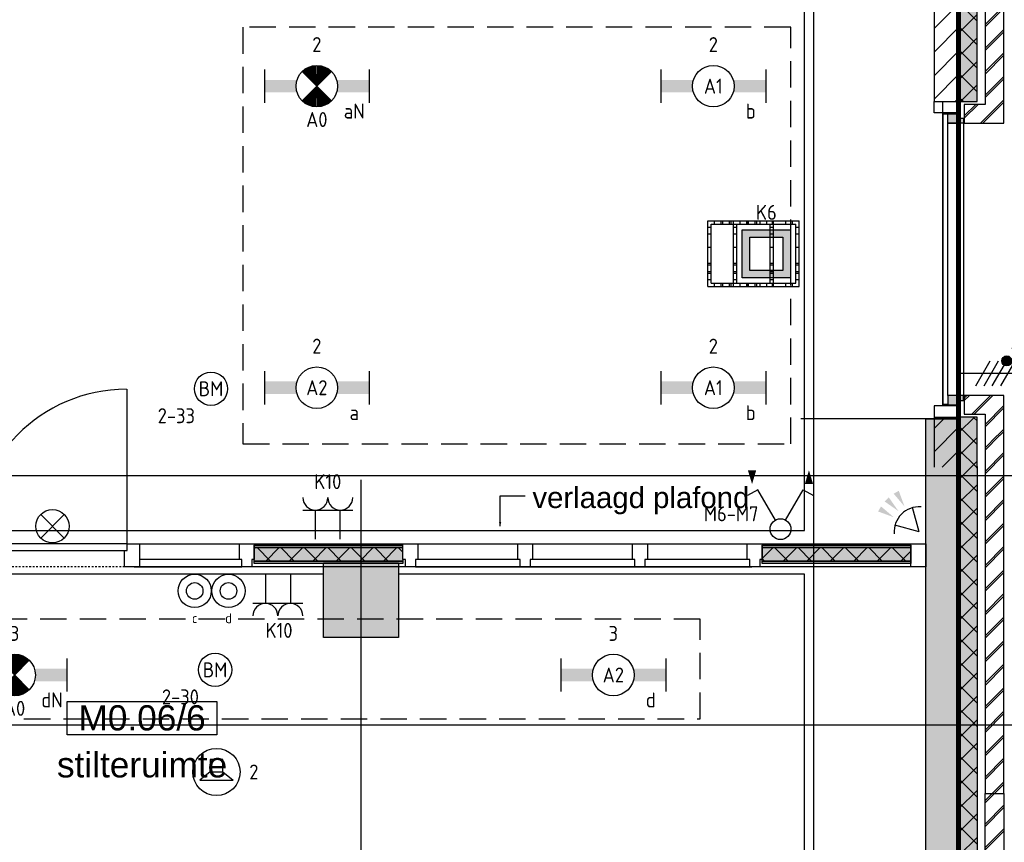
# Model space of a CAD drawing. Header units: millimetres. Extents: x -38031 to 110605, y -22066 to 88711.
# Tile 123 of 150: x 93558 to 99478, y 12844 to 17792. Entities that reach past the tile are written whole.
import ezdxf
from ezdxf.enums import TextEntityAlignment as Align

# ---------------------------------------------------------------- set-up
doc = ezdxf.new("R2010")
doc.units = ezdxf.units.MM
doc.header["$LTSCALE"] = 50
doc.set_wipeout_variables(frame=1)
for name, pattern in [('HIDDEN', [9.525, 6.35, -3.175]), ('HIDDEN2', [4.7625, 3.175, -1.5875]), ('STYLE_01', [0.41664, 0.20828, -0.20836]), ('STYLE_06', [1.04164, 0.625, -0.20828, 0.06943, -0.13893])]:
    doc.linetypes.add(name, pattern=pattern)
for name, color, linetype in [('AB$1A---_ATTRIB035', 8, 'Continuous'), ('AL$1A---_ALGEMEEN', 8, 'Continuous'), ('AM$1A---_ARCERING', 8, 'Continuous'), ('AT$1A---_TEKST100', 8, 'Continuous'), ('Bouwkundig', 8, 'Continuous'), ('brandscheiding', 5, 'HIDDEN'), ('EB6511--_ATTRIB', 2, 'Continuous'), ('EL6222--', 3, 'Continuous'), ('EL6311--', 3, 'Continuous'), ('EL6311--nv', 3, 'Continuous'), ('EL6322--', 3, 'Continuous'), ('EL6421--', 3, 'Continuous'), ('EL6511--', 3, 'Continuous'), ('EL6521--', 3, 'Continuous'), ('LICHT_TEXT018', 1, 'Continuous'), ('stramien', 1, 'Continuous'), ('versterkte strook', 7, 'Continuous'), ('Vloerdoos', 3, 'Continuous'), ('Vloerdoos (1e)', 51, 'Continuous'), ('Vloerdoos OUD', 51, 'Continuous'), ('Zonwering', 3, 'Continuous'), ('Zonwering_FRZ', 7, 'Continuous')]:
    doc.layers.add(name, color=color, linetype=linetype)
doc.styles.add('Arial', font='ARIAL.TTF')
doc.styles.add('BURO-018', font='iso.shx', dxfattribs={"height": 90})
doc.styles.add('NORATT', font='isocp.shx')
doc.styles.get("Standard").update_dxf_attribs({"font": 'iso.shx'})
pattern_1 = [(45, (0, 0), (70.7107, -70.7107), []), (45, (7.07, -7.07), (70.7107, -70.7107), [])]
pattern_2 = [(135, (0, 0), (70.7107, 70.7107), []), (45, (299.34, -299.34), (70.7107, -70.7107), [])]
pattern_3 = [(45, (0, 0), (70.7107, -70.7107), [])]
pattern_4 = [(45, (0, 0), (1.41421356, -1.41421356), []), (45, (0.1414, -0.1414), (1.41421356, -1.41421356), [])]

# ---------------------------------------------------------------- blocks, each defined once
blk = doc.blocks.new('E00060')
at = {"color": 0, "linetype": 'Continuous'}
for q in [(-1.5, 3.6), (1.5, 3.6)]:
    blk.add_line((0, 1), q, dxfattribs=at)
blk.add_arc((0, 1), 3, 40.5288, 139.4712, dxfattribs=at)
for points in [[(-1.76, 6.21), (-1.08, 6.39), (-0.91, 4.38)], [(-0.35, 6.49), (0.35, 6.49), (0, 4.5)], [(1.08, 6.39), (1.76, 6.21), (0.91, 4.38)]]:
    blk.add_solid(points, dxfattribs=at)
at = {"color": 0, "linetype": 'Continuous', "style": 'BURO-018'}
for tag, p in [('E_TEXT1', (0, 9)), ('E_TEXT2', (5, 4))]:
    blk.add_attdef(tag, text='', height=1.8, dxfattribs=at).set_placement(p, align=Align.MIDDLE)
at = {"color": 0, "linetype": 'Continuous', "style": 'BURO-018', "flags": 1}
blk.add_attdef('E_MATCODE', text='', height=1.8, dxfattribs=at).set_placement((0, 0), align=Align.MIDDLE)
blk = doc.blocks.new('111405A')
at = {"color": 0, "linetype": 'Continuous'}
for p, q in [((-2.74, 7), (-3.95, 6.3)), ((-0.62, 3.33), (-2.74, 7)), ((0.62, 3.33), (2.74, 7)), ((2.74, 7), (3.95, 6.3))]:
    blk.add_line(p, q, dxfattribs=at)
at = {"color": 0}
for points in [[(-3.42, 7.67, 0, 1, 0), (-3.42, 9.33, 1, 1, 0)], [(3.42, 9.33, 0, 1, 0), (3.42, 7.67, 1, 1, 0)]]:
    blk.add_lwpolyline(points, format="xyseb", dxfattribs=at)
at = {"color": 0, "linetype": 'Continuous'}
blk.add_circle((0, 2.25), 1.25, dxfattribs=at)
at = {"color": 0, "linetype": 'Continuous', "style": 'BURO-018', "flags": 1}
blk.add_attdef('E_MATCODE', text='', height=1.8, dxfattribs=at).set_placement((0, 0), align=Align.MIDDLE)
blk = doc.blocks.new('VLOERDOOS')
at = {"layer": 'Vloerdoos'}
for p, q in [((0, 395), (395, 395)), ((0, 395), (0, 0)), ((20, 375), (20, 20)), ((20, 375), (375, 375)), ((40, 375), (40, 395)), ((80, 375), (80, 395)), ((90, 375), (90, 395)), ((130, 375), (130, 395)), ((140, 375), (140, 395)), ((235, 375), (235, 395)), ((315, 375), (315, 395)), ((355, 375), (355, 395)), ((375, 375), (375, 20)), ((395, 395), (395, 0)), ((0, 355), (20, 355)), ((0, 315), (20, 315)), ((0, 305), (20, 305)), ((375, 355), (395, 355)), ((375, 315), (395, 315)), ((375, 305), (395, 305)), ((0, 265), (20, 265)), ((0, 255), (20, 255)), ((375, 265), (395, 265)), ((375, 255), (395, 255)), ((0, 160), (20, 160)), ((375, 160), (395, 160)), ((0, 80), (20, 80)), ((375, 80), (395, 80)), ((0, 40), (20, 40)), ((0, 0), (395, 0)), ((20, 20), (375, 20)), ((40, 0), (40, 20)), ((80, 0), (80, 20)), ((90, 0), (90, 20)), ((130, 0), (130, 20)), ((140, 0), (140, 20)), ((235, 0), (235, 20)), ((315, 0), (315, 20)), ((355, 0), (355, 20)), ((375, 40), (395, 40))]:
    blk.add_line(p, q, dxfattribs=at)
blk = doc.blocks.new('111410')
at = {"color": 0, "linetype": 'Continuous'}
for radius in [2, 1]:
    blk.add_circle((0, 3), radius, dxfattribs=at)
at = {"color": 0, "linetype": 'Continuous', "style": 'BURO-018'}
for tag, p in [('E_SLET1', (0, 7)), ('E_GROEP', (0, 0)), ('E_GKAST', (0, 0))]:
    blk.add_attdef(tag, text='', height=1.8, dxfattribs=at).set_placement(p, align=Align.MIDDLE)
at = {"color": 0, "linetype": 'Continuous', "style": 'BURO-018', "flags": 1}
for tag in ['E_MATCODE', 'E_SGROEP']:
    blk.add_attdef(tag, text='', height=1.8, dxfattribs=at).set_placement((0, 0), align=Align.MIDDLE)
blk = doc.blocks.new('E00024')
at = {"color": 0, "linetype": 'Continuous'}
for p, q in [((-1.41, 1.59), (1.41, 4.41)), ((-1.41, 4.41), (1.41, 1.59))]:
    blk.add_line(p, q, dxfattribs=at)
blk.add_circle((0, 3), 2, dxfattribs=at)
at = {"color": 0, "linetype": 'Continuous', "style": 'BURO-018'}
blk.add_attdef('E_TEXT1', text='', height=1.8, dxfattribs=at).set_placement((0, 7.5), align=Align.MIDDLE)
at = {"color": 0, "linetype": 'Continuous', "style": 'BURO-018', "flags": 1}
blk.add_attdef('E_MATCODE', (0, 0), '', height=1.8, dxfattribs=at)
blk = doc.blocks.new('1115B6630')
at = {"color": 0}
for p, q in [((-6.3, 2), (-6.3, -2)), ((6.3, 2), (6.3, -2))]:
    blk.add_line(p, q, dxfattribs=at)
at = {"color": 0, "linetype": 'Continuous'}
blk.add_circle((0, 0), 2.5, dxfattribs=at)
at = {"color": 0}
for points in [[(-2.5, 0.75), (-6.3, 0.75), (-2.5, -0.75), (-6.3, -0.75)], [(2.5, 0.75), (6.3, 0.75), (2.5, -0.75), (6.3, -0.75)]]:
    blk.add_solid(points, dxfattribs=at)
at = {"color": 0, "linetype": 'Continuous', "style": 'BURO-018'}
for tag, p in [('E_GKAST', (0, 8)), ('E_GROEP', (0, 5)), ('E_SGROEP', (4.5, 5)), ('E_ARMCODE', (0, 0)), ('E_SLET', (4.5, -3))]:
    blk.add_attdef(tag, text='', height=1.8, dxfattribs=at).set_placement(p, align=Align.MIDDLE)
blk = doc.blocks.new('E00018')
at = {"color": 0, "linetype": 'Continuous'}
for p, q in [((-1.77, -1.77), (1.77, 1.77)), ((1.77, -1.77), (-1.77, 1.77))]:
    blk.add_line(p, q, dxfattribs=at)
at = {"color": 0, "linetype": 'Continuous', "const_width": 2.5}
for points in [[(-0.88, 0.88, -0.198912), (0, 1.25, -0.198912), (0.88, 0.88, -1)], [(-0.88, -0.88, 0.198912), (0, -1.25, 0.198912), (0.88, -0.88, 1)]]:
    blk.add_lwpolyline(points, format="xyb", dxfattribs=at)
blk = doc.blocks.new('1115B6630-NO1')
at = {"color": 0}
for p, q in [((-6.3, 2), (-6.3, -2)), ((6.3, 2), (6.3, -2))]:
    blk.add_line(p, q, dxfattribs=at)
at = {"color": 0, "linetype": 'Continuous'}
blk.add_circle((0, 0), 2.5, dxfattribs=at)
at = {"color": 0}
for points in [[(-2.5, 0.75), (-6.3, 0.75), (-2.5, -0.75), (-6.3, -0.75)], [(2.5, 0.75), (6.3, 0.75), (2.5, -0.75), (6.3, -0.75)]]:
    blk.add_solid(points, dxfattribs=at)
at = {"color": 0, "zscale": 50}
blk.add_blockref('E00018', (0, 0), dxfattribs=at)
at = {"color": 0, "linetype": 'Continuous', "style": 'BURO-018'}
for tag, p in [('E_GKAST', (0, 8)), ('E_GROEP', (0, 5)), ('E_SGROEP', (4.5, 5)), ('E_ARMCODE', (0, 0)), ('E_SLET', (4.5, -3))]:
    blk.add_attdef(tag, text='', height=1.8, dxfattribs=at).set_placement(p, align=Align.MIDDLE)
blk = doc.blocks.new('E00123')
at = {"color": 0, "linetype": 'Continuous'}
blk.add_circle((0, 0), 2, dxfattribs=at)
at = {"color": 0, "linetype": 'Continuous', "style": 'BURO-018'}
for tag, p in [('E_TEXT1', (0, 4.5)), ('E_TEXT2', (0, 0))]:
    blk.add_attdef(tag, text='', height=1.8, dxfattribs=at).set_placement(p, align=Align.MIDDLE)
at = {"color": 0, "linetype": 'Continuous', "style": 'BURO-018', "flags": 1}
blk.add_attdef('E_MATCODE', (0, 0), '', height=1.8, dxfattribs=at)
blk = doc.blocks.new('E00414')
at = {"color": 0, "linetype": 'Continuous'}
for p, q in [((-2.9, -2.9), (-2.9, 2.9)), ((-2.9, 2.9), (2.9, 2.9)), ((2.9, 2.9), (2.9, -2.9)), ((-2, 2), (2, 2)), ((-2, -2), (-2, 2)), ((2, 2), (2, -2)), ((2, -2), (-2, -2)), ((2.9, -2.9), (-2.9, -2.9))]:
    blk.add_line(p, q, dxfattribs=at)
at = {"color": 0}
for points in [[(-2.9, 2.9), (2.9, 2.9), (-2, 2), (2, 2)], [(-2, -2), (-2.9, -2.9), (-2, 2), (-2.9, 2.9)], [(2, 2), (2.9, 2.9), (2, -2), (2.9, -2.9)], [(2, -2), (2.9, -2.9), (-2, -2), (-2.9, -2.9)]]:
    blk.add_solid(points, dxfattribs=at)
at = {"color": 0, "linetype": 'Continuous', "style": 'BURO-018'}
for tag, p in [('E_GKAST', (0, 8)), ('E_GROEP', (0, 5)), ('E_SGROEP', (4.5, 5))]:
    blk.add_attdef(tag, text='', height=1.8, dxfattribs=at).set_placement(p, align=Align.MIDDLE)
at = {"color": 0, "linetype": 'Continuous', "style": 'BURO-018', "flags": 1}
for tag, p in [('E_VERMCODE', (13, 5)), ('E_MATCODE', (0, 0))]:
    blk.add_attdef(tag, text='', height=1.8, dxfattribs=at).set_placement(p, align=Align.MIDDLE)
blk = doc.blocks.new('E00126')
at = {"color": 0, "linetype": 'Continuous'}
for p, q in [((-3, 4.5), (3, 4.5)), ((-1.5, 1), (-1.5, 4.5)), ((1.5, 1), (1.5, 4.5))]:
    blk.add_line(p, q, dxfattribs=at)
for centre in [(-1.5, 6), (1.5, 6)]:
    blk.add_arc(centre, 1.5, 180, 0, dxfattribs=at)
at = {"color": 0, "linetype": 'Continuous', "style": 'BURO-018'}
for tag, p in [('E_GKAST', (0, 11.5)), ('E_GROEP', (0, 8.5)), ('E_SGROEP', (4.5, 8.5))]:
    blk.add_attdef(tag, text='', height=1.8, dxfattribs=at).set_placement(p, align=Align.MIDDLE)
at = {"color": 0, "linetype": 'Continuous', "style": 'BURO-018', "flags": 1}
for tag, p in [('E_VERMCODE', (13, 8.5)), ('E_MATCODE', (0, 0))]:
    blk.add_attdef(tag, text='', height=1.8, dxfattribs=at).set_placement(p, align=Align.MIDDLE)
blk = doc.blocks.new('E00497')
at = {"color": 0}
for p, q in [((0, 0.75), (1, 2)), ((1, -2), (1, 2)), ((0, 0.75), (-1.5, 0.75)), ((0, -0.75), (0, 0.75)), ((-1.5, -0.75), (0, -0.75)), ((0, -0.75), (1, -2))]:
    blk.add_line(p, q, dxfattribs=at)
blk.add_line((-1.5, 0.75), (-1.5, -0.75))
blk.add_circle((0, 0), 2.84, dxfattribs=at)
at = {"color": 0, "linetype": 'Continuous', "style": 'BURO-018'}
blk.add_attdef('E_TEXT1', text='', height=1.8, dxfattribs=at).set_placement((0, 4.5), align=Align.MIDDLE)
at = {"color": 0, "linetype": 'Continuous', "style": 'BURO-018', "flags": 1}
blk.add_attdef('E_MATCODE', text='', height=1.8, dxfattribs=at).set_placement((0, 0), align=Align.MIDDLE)
blk = doc.blocks.new('zijdetail kozijn 2kops')
at = {"color": 0}
blk.add_wipeout([(-63, 420), (-130, 420), (-130, 262), (-63, 262)], dxfattribs=at).dxf.layer = 'AL$1A---_ALGEMEEN'
at = {"layer": 'AM$1A---_ARCERING', "linetype": 'Continuous', "lineweight": 0}
blk.add_hatch(color=256, dxfattribs=at).paths.add_polyline_path([(-54.2, 338), (-54.2, 366), (-56, 366), (-56, 266), (-31, 266), (-31, 243), (0, 243), (0, 338), (-22, 338)])
at = {"layer": 'AL$1A---_ALGEMEEN', "color": 0}
for points in [[(-63, 420), (-130, 420), (-130, 262), (-63, 262)], [(-54.2, 338), (-54.2, 366), (-56, 366), (-56, 266), (-31, 266), (-31, 243), (0, 243), (0, 338), (-22, 338)]]:
    blk.add_lwpolyline(points, close=True, dxfattribs=at)
blk = doc.blocks.new('31x_alu-bg-mk105a-p')
at = {"layer": 'AL$1A---_ALGEMEEN', "color": 0}
blk.add_line((-160, 1767), (-160, 2068.5), dxfattribs=at)
for points in [[(-369.5, 1814), (-369.5, 1814), (-270, 1814), (-270, 2080.5)], [(-369.5, -177), (-369.5, -177), (-270, -177), (-270, -443.5)]]:
    blk.add_lwpolyline(points, dxfattribs=at)
at = {"color": 0}
for points in [[(-276, 1637), (-276, 0), (-338, 0), (-338, 1637)], [(-238, 0), (-238, -113), (-113, -113), (-113, -431.5), (0, -431.5), (0, 0)]]:
    blk.add_wipeout(points, dxfattribs=at).dxf.layer = 'AL$1A---_ALGEMEEN'
at = {"layer": 'AM$1A---_ARCERING', "linetype": 'Continuous', "lineweight": 5}
h = blk.add_hatch(dxfattribs=at)
h.set_pattern_fill('BAKSTEEN', color=256, style=0, pattern_type=2)
h.set_pattern_definition(pattern_1)
h.paths.add_polyline_path([(-238, 0), (-238, -113), (-113, -113), (-113, -431.5), (0, -431.5), (0, 0)])
at = {"layer": 'AM$1A---_ARCERING', "linetype": 'Continuous', "lineweight": 0}
blk.add_hatch(color=256, dxfattribs=at).paths.add_polyline_path([(-160, -130), (-270, -130), (-270, -431.5), (-160, -431.5)])
at = {"layer": 'AM$1A---_ARCERING', "linetype": 'Continuous', "lineweight": 5}
h = blk.add_hatch(dxfattribs=at)
h.set_pattern_fill('ISOLATIE', color=256, style=0, pattern_type=2)
h.set_pattern_definition(pattern_2)
h.paths.add_polyline_path([(-160, -130), (-270, -130), (-270, -431.5), (-160, -431.5)])
at = {"layer": 'AL$1A---_ALGEMEEN', "color": 0}
blk.add_line((-160, -431.5), (-160, -130), dxfattribs=at)
blk.add_lwpolyline([(-276, 1637), (-276, 0), (-338, 0), (-338, 1637)], close=True, dxfattribs=at)
at = {"layer": 'AL$1A---_ALGEMEEN', "color": 0, "flags": 128}
for points in [[(-238, 0), (-238, -113), (-113, -113), (-113, -431.5)], [(0, -431.5), (0, 0), (-238, 0)], [(-160, -130), (-270, -130), (-270, -431.5)]]:
    blk.add_lwpolyline(points, dxfattribs=at)
at = {"layer": 'AL$1A---_ALGEMEEN', "color": 0, "xscale": -1, "rotation": 90}
blk.add_blockref('zijdetail kozijn 2kops', (0, 1637), dxfattribs=at)
at = {"layer": 'AM$1A---_ARCERING', "linetype": 'Continuous', "lineweight": 0}
blk.add_hatch(color=256, dxfattribs=at).paths.add_polyline_path([(-160, 1767), (-160, 2068.5), (-270, 2068.5), (-270, 1767)])
at = {"layer": 'AM$1A---_ARCERING', "linetype": 'Continuous', "lineweight": 5}
h = blk.add_hatch(dxfattribs=at)
h.set_pattern_fill('ISOLATIE', color=256, style=0, pattern_type=2)
h.set_pattern_definition(pattern_2)
h.paths.add_polyline_path([(-160, 1767), (-160, 2068.5), (-270, 2068.5), (-270, 1767)])
at = {"layer": 'AL$1A---_ALGEMEEN', "color": 0}
blk.add_line((-370, 1812), (-370, -175), dxfattribs=at)
at = {"layer": 'AL$1A---_ALGEMEEN', "color": 0, "flags": 128}
blk.add_lwpolyline([(-270, 2068.5), (-270, 1767), (-160, 1767)], dxfattribs=at)
at = {"color": 0}
for points in [[(-420, 2068.5), (-420, 1767), (-270, 1767), (-270, 2068.5)], [(-238, 1637), (0, 1637), (0, 2068.5), (-113, 2068.5), (-113, 1750), (-238, 1750)], [(-420, -130), (-420, -431.5), (-270, -431.5), (-270, -130)]]:
    blk.add_wipeout(points, dxfattribs=at).dxf.layer = 'AL$1A---_ALGEMEEN'
at = {"layer": 'AM$1A---_ARCERING', "linetype": 'Continuous', "lineweight": 5}
h = blk.add_hatch(dxfattribs=at)
h.set_pattern_fill('KALKZANDSTEEN', color=256, style=0, pattern_type=2)
h.set_pattern_definition(pattern_3)
edge = h.paths.add_edge_path()
edge.add_line((-420, 2068.5), (-420, 1767))
edge.add_line((-420, 1767), (-270, 1767))
edge.add_line((-270, 1767), (-270, 2068.5))
h = blk.add_hatch(dxfattribs=at)
h.set_pattern_fill('BAKSTEEN', color=256, style=0, pattern_type=2)
h.set_pattern_definition(pattern_1)
h.paths.add_polyline_path([(-238, 1637), (0, 1637), (0, 2068.5), (-113, 2068.5), (-113, 1750), (-238, 1750)])
h = blk.add_hatch(dxfattribs=at)
h.set_pattern_fill('KALKZANDSTEEN', color=256, style=0, pattern_type=2)
h.set_pattern_definition(pattern_3)
h.paths.add_polyline_path([(-420, -130), (-420, -431.5), (-270, -431.5), (-270, -130)])
at = {"layer": 'AL$1A---_ALGEMEEN', "color": 0}
blk.add_line((-420, -130), (-420, -431.5), dxfattribs=at)
blk.add_lwpolyline([(-420, 2068.5), (-420, 1767), (-270, 1767), (-270, 2068.5)], dxfattribs=at)
at = {"layer": 'AL$1A---_ALGEMEEN', "color": 0, "flags": 128}
for points in [[(-238, 1637), (0, 1637), (0, 2068.5)], [(-113, 2068.5), (-113, 1750), (-238, 1750), (-238, 1637)], [(-270, -431.5), (-270, -130), (-420, -130)]]:
    blk.add_lwpolyline(points, dxfattribs=at)
at = {"layer": 'AL$1A---_ALGEMEEN', "color": 0, "rotation": 90}
blk.add_blockref('zijdetail kozijn 2kops', (0, 0), dxfattribs=at)
at = {"layer": 'AL$1A---_ALGEMEEN', "color": 0}
for p, q in [((-366, -54.2), (-366, 1691.2)), ((-243, 1637), (-243, 0))]:
    blk.add_line(p, q, dxfattribs=at)
blk = doc.blocks.new('tekst 12 pts')
at = {"layer": 'AL$1A---_ALGEMEEN', "color": 0, "style": 'Arial'}
blk.add_attdef('naam_ruimte', text='', height=151.5, dxfattribs=at).set_placement((0, -41.1), align=Align.TOP_CENTER)
at = {"layer": 'AL$1A---_ALGEMEEN', "color": 0, "flags": 1}
for tag, p in [('oppervlakte', (-264.6, -1003)), ('stramiennummer', (-264.6, -1275.7))]:
    blk.add_attdef(tag, p, '', height=151.5, dxfattribs=at)
blk = doc.blocks.new('ruimtenummer')
at = {"layer": 'AL$1A---_ALGEMEEN', "color": 0, "flags": 1}
for tag, p in [('peil', (-450, -397.1)), ('onderdeel', (-450, -669.8))]:
    blk.add_attdef(tag, p, '', height=151.5, dxfattribs=at)
at = {"color": 0}
blk.add_wipeout([(-450, 100), (450, 100), (450, -100), (-450, -100)], dxfattribs=at).dxf.layer = 'AL$1A---_ALGEMEEN'
at = {"layer": 'AL$1A---_ALGEMEEN', "color": 0}
blk.add_lwpolyline([(-450, 100), (450, 100), (450, -100), (-450, -100)], close=True, dxfattribs=at)
at = {"layer": 'AL$1A---_ALGEMEEN', "color": 0, "style": 'Arial'}
blk.add_attdef('ruimtenummer', text='', height=151.5, dxfattribs=at).set_placement((0, 78), align=Align.TOP_CENTER)
blk = doc.blocks.new('32x 90x139')
at = {"color": 0}
blk.add_wipeout([(0, 45), (-94, 45), (-94, 30), (-139, 30), (-139, -30), (-94, -30), (-94, -45), (0, -45)], dxfattribs=at).dxf.layer = 'AL$1A---_ALGEMEEN'
at = {"layer": 'AL$1A---_ALGEMEEN', "color": 0}
blk.add_lwpolyline([(0, 45), (-94, 45), (-94, 30), (-139, 30), (-139, -30), (-94, -30), (-94, -45), (0, -45)], close=True, dxfattribs=at)
blk = doc.blocks.new('Group-70')
at = {"layer": 'AM$1A---_ARCERING', "linetype": 'Continuous', "lineweight": 0}
for points in [[(-990.33333, -8), (-97, -8), (-97, -23), (-990.33333, -23)], [(-990.33333, -23), (-97, -23), (-97, -104), (-990.33333, -104)], [(-990.33333, -104), (-97, -104), (-97, -119), (-990.33333, -119)]]:
    blk.add_hatch(color=256, dxfattribs=at).paths.add_polyline_path(points)
at = {"layer": 'AM$1A---_ARCERING', "linetype": 'Continuous', "lineweight": 5}
h = blk.add_hatch(dxfattribs=at)
h.set_pattern_fill('ISOLATIE', color=256, style=0, pattern_type=2)
h.set_pattern_definition(pattern_2)
h.paths.add_polyline_path([(-990.33333, -23), (-97, -23), (-97, -104), (-990.33333, -104)])
at = {"layer": 'AL$1A---_ALGEMEEN', "color": 0}
for points in [[(-990.33333, -8), (-97, -8), (-97, -23), (-990.33333, -23)], [(-990.33333, -23), (-97, -23), (-97, -104), (-990.33333, -104)], [(-990.33333, -104), (-97, -104), (-97, -119), (-990.33333, -119)]]:
    blk.add_lwpolyline(points, close=True, dxfattribs=at)
blk = doc.blocks.new('Group-71')
at = {"layer": 'AM$1A---_ARCERING', "linetype": 'Continuous', "lineweight": 0}
for points in [[(-4043.66633, -8), (-3150.33333, -8), (-3150.33333, -23), (-4043.66633, -23)], [(-4043.66633, -23), (-3150.33333, -23), (-3150.33333, -104), (-4043.66633, -104)], [(-4043.66633, -104), (-3150.33333, -104), (-3150.33333, -119), (-4043.66633, -119)]]:
    blk.add_hatch(color=256, dxfattribs=at).paths.add_polyline_path(points)
at = {"layer": 'AM$1A---_ARCERING', "linetype": 'Continuous', "lineweight": 5}
h = blk.add_hatch(dxfattribs=at)
h.set_pattern_fill('ISOLATIE', color=256, style=0, pattern_type=2)
h.set_pattern_definition(pattern_2)
h.paths.add_polyline_path([(-4043.66633, -23), (-3150.33333, -23), (-3150.33333, -104), (-4043.66633, -104)])
at = {"layer": 'AL$1A---_ALGEMEEN', "color": 0}
for points in [[(-4043.66633, -8), (-3150.33333, -8), (-3150.33333, -23), (-4043.66633, -23)], [(-4043.66633, -23), (-3150.33333, -23), (-3150.33333, -104), (-4043.66633, -104)], [(-4043.66633, -104), (-3150.33333, -104), (-3150.33333, -119), (-4043.66633, -119)]]:
    blk.add_lwpolyline(points, close=True, dxfattribs=at)
blk = doc.blocks.new('Group-72')
at = {"layer": 'AM$1A---_ARCERING', "linetype": 'Continuous', "lineweight": 0}
for points in [[(-8087, -8), (-7193.66633, -8), (-7193.66633, -23), (-8087, -23)], [(-8087, -23), (-7193.66633, -23), (-7193.66633, -104), (-8087, -104)], [(-8087, -104), (-7193.66633, -104), (-7193.66633, -119), (-8087, -119)]]:
    blk.add_hatch(color=256, dxfattribs=at).paths.add_polyline_path(points)
at = {"layer": 'AM$1A---_ARCERING', "linetype": 'Continuous', "lineweight": 5}
h = blk.add_hatch(dxfattribs=at)
h.set_pattern_fill('ISOLATIE', color=256, style=0, pattern_type=2)
h.set_pattern_definition(pattern_2)
h.paths.add_polyline_path([(-8087, -23), (-7193.66633, -23), (-7193.66633, -104), (-8087, -104)])
at = {"layer": 'AL$1A---_ALGEMEEN', "color": 0}
for points in [[(-8087, -8), (-7193.66633, -8), (-7193.66633, -23), (-8087, -23)], [(-8087, -23), (-7193.66633, -23), (-7193.66633, -104), (-8087, -104)], [(-8087, -104), (-7193.66633, -104), (-7193.66633, -119), (-8087, -119)]]:
    blk.add_lwpolyline(points, close=True, dxfattribs=at)
blk = doc.blocks.new('32x_hout-mk 827-p')
at = {"color": 0}
for points in [[(-7132, -94), (-5772, -94), (-5772, -139), (-7132, -139)], [(-4118.7, -94), (-4767, -94), (-4767, -139), (-4118.7, -139)], [(-1052, -94), (-3075.3, -94), (-3075.3, -139), (-1052, -139)]]:
    blk.add_wipeout(points, dxfattribs=at).dxf.layer = 'AL$1A---_ALGEMEEN'
at = {"layer": 'AL$1A---_ALGEMEEN', "color": 0}
for points in [[(-4797, 0), (-7, 0), (-7, -139), (-4797, -139)], [(-7132, -94), (-5772, -94), (-5772, -139), (-7132, -139)], [(-4118.7, -94), (-4767, -94), (-4767, -139), (-4118.7, -139)], [(-1052, -94), (-3075.3, -94), (-3075.3, -139), (-1052, -139)]]:
    blk.add_lwpolyline(points, close=True, dxfattribs=at)
at = {"layer": 'AL$1A---_ALGEMEEN', "color": 0, "rotation": 90}
blk.add_blockref('32x 90x139', (-7148.7, 0), dxfattribs=at)
at = {"layer": 'AL$1A---_ALGEMEEN', "color": 0, "xscale": -1, "rotation": 270}
for p in [(-4088.7, 0), (-2415.3, 0), (-1725.3, 0), (-1035.3, 0)]:
    blk.add_blockref('32x 90x139', p, dxfattribs=at)
at = {"color": 0}
for points in [[(-4823.7, 0), (-4733.7, 0), (-4733.7, -139), (-4823.7, -139)], [(-97, 0), (-7, 0), (-7, -139), (-97, -139)]]:
    blk.add_wipeout(points, dxfattribs=at).dxf.layer = 'AL$1A---_ALGEMEEN'
at = {"layer": 'AL$1A---_ALGEMEEN', "color": 0}
for points in [[(-8177, 0), (-5787, 0), (-5787, -139), (-8177, -139)], [(-4823.7, 0), (-4733.7, 0), (-4733.7, -139), (-4823.7, -139)], [(-97, 0), (-7, 0), (-7, -139), (-97, -139)]]:
    blk.add_lwpolyline(points, close=True, dxfattribs=at)
for name in ['Group-71', 'Group-70']:
    blk.add_blockref(name, (0, 0), dxfattribs=at)
at = {"layer": 'AL$1A---_ALGEMEEN', "color": 0, "rotation": 90}
blk.add_blockref('32x 90x139', (-6458.7, 0), dxfattribs=at)
at = {"layer": 'AL$1A---_ALGEMEEN', "color": 0, "xscale": -1, "rotation": 270}
blk.add_blockref('32x 90x139', (-3105.3, 0), dxfattribs=at)
at = {"color": 0}
for points in [[(-8087, 0), (-8177, 0), (-8177, -139), (-8087, -139)], [(-5723.7, 0), (-5813.7, 0), (-5813.7, -139), (-5723.7, -139)]]:
    blk.add_wipeout(points, dxfattribs=at).dxf.layer = 'AL$1A---_ALGEMEEN'
at = {"layer": 'AL$1A---_ALGEMEEN', "color": 0, "linetype": 'STYLE_01'}
blk.add_line((-4823.7, -139), (-5723.7, -139), dxfattribs=at)
at = {"layer": 'AL$1A---_ALGEMEEN', "color": 0}
for points in [[(-8087, 0), (-8177, 0), (-8177, -139), (-8087, -139)], [(-5723.7, 0), (-5813.7, 0), (-5813.7, -139), (-5723.7, -139)]]:
    blk.add_lwpolyline(points, close=True, dxfattribs=at)
blk.add_blockref('Group-72', (0, 0), dxfattribs=at)
at = {"color": 0}
blk.add_wipeout([(-4808.7, 0), (-5738.7, 0), (-5738.7, -40), (-4808.7, -40)], dxfattribs=at).dxf.layer = 'AL$1A---_ALGEMEEN'
at = {"layer": 'AL$1A---_ALGEMEEN', "color": 0}
blk.add_line((-4808.7, 0), (-4808.7, 930), dxfattribs=at)
blk.add_lwpolyline([(-4808.7, 0), (-5738.7, 0), (-5738.7, -40), (-4808.7, -40)], close=True, dxfattribs=at)
blk.add_arc((-4808.7, 0), 930, 90.25533, 180, dxfattribs=at)
blk = doc.blocks.new('kolom 450')
at = {"layer": 'AM$1A---_ARCERING', "linetype": 'Continuous', "lineweight": 0}
blk.add_hatch(color=256, dxfattribs=at).paths.add_polyline_path([(-225, 225), (225, 225), (225, -225), (-225, -225)])
at = {"layer": 'AL$1A---_ALGEMEEN', "color": 0}
blk.add_lwpolyline([(-225, 225), (225, 225), (225, -225), (-225, -225)], close=True, dxfattribs=at)
blk = doc.blocks.new('txt 1_100 verlaagd plafond')
at = {"layer": 'AL$1A---_ALGEMEEN', "color": 0}
for p, q in [((-1830, 0), (-1830, 182.6)), ((-1830, 182.6), (-1680, 182.6))]:
    blk.add_line(p, q, dxfattribs=at)
blk.add_solid([(-1830, 0), (-1836.7, 25), (-1823.3, 25)], dxfattribs=at)
at = {"layer": 'AT$1A---_TEKST100', "insert": (-983.5, 235.8), "char_height": 126.27, "attachment_point": 2, "line_spacing_factor": 0.967741, "style": 'Arial'}
blk.add_mtext('{\\C256;\\lverlaagd plafond}', dxfattribs=at)
blk = doc.blocks.new('Group-83')
at = {"layer": 'AM$1A---_ARCERING', "linetype": 'Continuous', "lineweight": 0}
blk.add_hatch(color=256, dxfattribs=at).paths.add_polyline_path([(42844, -17433.6), (42644, -17456.1), (42644, -13183.5), (42844, -13183.5)])
at = {"layer": 'AL$1A---_ALGEMEEN', "color": 0}
blk.add_lwpolyline([(42844, -17433.6), (42644, -17456.1), (42644, -13183.5), (42844, -13183.5)], close=True, dxfattribs=at)
blk = doc.blocks.new('200254 W 210e 19-03-2008')
at = {"layer": 'AL$1A---_ALGEMEEN', "xscale": 0.02, "yscale": 0.02, "zscale": 0.02}
for name, p in [('31x_alu-bg-mk105a-p', (21024.25, 3326.58)), ('32x_hout-mk 827-p', (21014.99, 3308.73))]:
    blk.add_blockref(name, p, dxfattribs=at)
at = {"layer": 'AL$1A---_ALGEMEEN'}
ref = blk.add_blockref('ruimtenummer', (20920.62, 3287.75), dxfattribs=dict(at, xscale=0.02, yscale=0.02, zscale=0.02))
ref.add_attrib('ruimtenummer', 'M0.06/6', dxfattribs={"layer": 'AB$1A---_ATTRIB035', "height": 3.03, "style": 'Arial'}).set_placement((20920.62, 3289.31), align=Align.TOP_CENTER)
ref = blk.add_blockref('tekst 12 pts', (20920.62, 3284.48), dxfattribs=dict(at, xscale=-0.02, yscale=0.02, zscale=0.02))
ref.add_attrib('naam_ruimte', 'stilteruimte', dxfattribs={"layer": 'AB$1A---_ATTRIB035', "height": 3.0305, "style": 'Arial'}).set_placement((20920.62, 3283.66), align=Align.TOP_CENTER)
at = {"layer": 'AM$1A---_ARCERING', "linetype": 'Continuous', "lineweight": 0}
blk.add_hatch(color=256, dxfattribs=at).paths.add_polyline_path([(21021.05, 3318.01), (21021.05, 3236.8), (21018.85, 3236.56), (21018.85, 3318.01)])
at = {"layer": 'AM$1A---_ARCERING', "linetype": 'Continuous', "lineweight": 5}
h = blk.add_hatch(dxfattribs=at)
h.set_pattern_fill('ISOLATIE', color=256, style=0, pattern_type=2)
h.set_pattern_definition([(135, (0, 0), (1.41421356, 1.41421356), []), (45, (5.9868, -5.9868), (1.41421356, -1.41421356), [])])
edge = h.paths.add_edge_path()
edge.add_line((21021.05, 3318.01), (21021.05, 3236.8))
edge.add_line((21021.05, 3236.8), (21018.85, 3236.56))
edge.add_line((21018.85, 3236.56), (21018.85, 3318.01))
at = {"layer": 'AL$1A---_ALGEMEEN'}
blk.add_line((21018.85, 3323.78), (20999.85, 3323.78), dxfattribs=at)
for points in [[(20727.89, 3483.56), (20751.7, 3483.56), (20751.7, 3469.81), (20751.79, 3343.66), (20852.59, 3343.66), (20852.59, 3310.34), (21000.27, 3310.34), (21000.27, 3595.56), (20771.29, 3595.56), (20771.29, 3525.16), (20685.48, 3525.16), (20685.27, 3483.71)], [(20926.32, 3242.07), (20926.32, 3254.07), (21000.27, 3254.07), (21000.27, 3305.06), (20951.45, 3305.06), (20951.45, 3297.45), (20942.45, 3297.45), (20942.45, 3305.06), (20852.38, 3305.06), (20852.38, 3242.07), (20892.27, 3242.07)]]:
    blk.add_lwpolyline(points, close=True, dxfattribs=at)
blk.add_lwpolyline([(21021.05, 3318.01), (21021.05, 3236.8), (21018.85, 3236.56), (21018.85, 3318.01)], dxfattribs=at)
at = {"layer": 'stramien', "linetype": 'STYLE_06', "ltscale": 50}
blk.add_line((20946.95, 2737.41), (20946.95, 3316.41), dxfattribs=at)
at = {"layer": 'AL$1A---_ALGEMEEN', "xscale": 0.02, "yscale": 0.02, "zscale": 0.02}
for name, p in [('31x_alu-bg-mk105a-p', (21024.25, 3376.58)), ('txt 1_100 verlaagd plafond', (21000.27, 3310.84)), ('kolom 450', (20946.95, 3301.95))]:
    blk.add_blockref(name, p, dxfattribs=at)
blk.add_wipeout([(21021.99, 3321.74), (21021.99, 3278.7), (21024.25, 3278.7), (21024.25, 3321.74)]).dxf.layer = 'AL$1A---_ALGEMEEN'
at = {"layer": 'AM$1A---_ARCERING', "linetype": 'Continuous', "lineweight": 5}
h = blk.add_hatch(dxfattribs=at)
h.set_pattern_fill('BAKSTEEN', color=256, style=0, pattern_type=2)
h.set_pattern_definition(pattern_4)
edge = h.paths.add_edge_path()
edge.add_line((21021.99, 3321.74), (21021.99, 3278.7))
edge.add_line((21021.99, 3278.7), (21024.25, 3278.7))
edge.add_line((21024.25, 3278.7), (21024.25, 3321.74))
at = {"layer": 'AL$1A---_ALGEMEEN'}
blk.add_lwpolyline([(21021.99, 3321.74), (21021.99, 3278.7), (21024.25, 3278.7), (21024.25, 3321.74)], dxfattribs=at)
at = {"layer": 'stramien', "linetype": 'STYLE_06', "ltscale": 50}
blk.add_line((18943.33, 3301.95), (21069.22, 3301.95), dxfattribs=at)
blk.add_wipeout([(21017.1, 3233.13), (21016.84, 3235.38), (21021.99, 3235.94), (21021.99, 3278.7), (21024.25, 3278.7), (21024.25, 3234.7), (21024.25, 3234.7), (21024.25, 3233.94)]).dxf.layer = 'AL$1A---_ALGEMEEN'
at = {"layer": 'AM$1A---_ARCERING', "linetype": 'Continuous', "lineweight": 5}
h = blk.add_hatch(dxfattribs=at)
h.set_pattern_fill('BAKSTEEN', color=256, style=0, pattern_type=2)
h.set_pattern_definition(pattern_4)
h.paths.add_polyline_path([(21017.1, 3233.13), (21016.84, 3235.38), (21021.99, 3235.94), (21021.99, 3278.7), (21024.25, 3278.7), (21024.25, 3234.7), (21024.25, 3234.7), (21024.25, 3233.94)])
at = {"layer": 'AL$1A---_ALGEMEEN'}
blk.add_lwpolyline([(21017.1, 3233.13), (21016.84, 3235.38), (21021.99, 3235.94), (21021.99, 3278.7), (21024.25, 3278.7), (21024.25, 3234.7), (21024.25, 3234.7), (21024.25, 3233.94)], close=True, dxfattribs=at)
at = {"layer": 'stramien', "linetype": 'STYLE_06', "ltscale": 50}
blk.add_line((21018.85, 2703.35), (21018.85, 4240.03), dxfattribs=at)
at = {"layer": 'AL$1A---_ALGEMEEN', "xscale": 0.02, "yscale": 0.02, "zscale": 0.02}
blk.add_blockref('Group-83', (20161.97, 3587.45), dxfattribs=at)
blk = doc.blocks.new('VLOERDOOS (1e)')
at = {"layer": 'Vloerdoos OUD'}
for p, q in [((0, 395), (395, 395)), ((0, 395), (0, 0)), ((20, 375), (20, 20)), ((20, 375), (375, 375)), ((40, 375), (40, 395)), ((80, 375), (80, 395)), ((90, 375), (90, 395)), ((130, 375), (130, 395)), ((140, 375), (140, 395)), ((235, 375), (235, 395)), ((315, 375), (315, 395)), ((355, 375), (355, 395)), ((375, 375), (375, 20)), ((395, 395), (395, 0)), ((0, 355), (20, 355)), ((0, 315), (20, 315)), ((0, 305), (20, 305)), ((375, 355), (395, 355)), ((375, 315), (395, 315)), ((375, 305), (395, 305)), ((0, 265), (20, 265)), ((0, 255), (20, 255)), ((375, 265), (395, 265)), ((375, 255), (395, 255)), ((0, 160), (20, 160)), ((375, 160), (395, 160)), ((0, 80), (20, 80)), ((375, 80), (395, 80)), ((0, 40), (20, 40)), ((0, 0), (395, 0)), ((20, 20), (375, 20)), ((40, 0), (40, 20)), ((80, 0), (80, 20)), ((90, 0), (90, 20)), ((130, 0), (130, 20)), ((140, 0), (140, 20)), ((235, 0), (235, 20)), ((315, 0), (315, 20)), ((355, 0), (355, 20)), ((375, 40), (395, 40))]:
    blk.add_line(p, q, dxfattribs=at)
blk = doc.blocks.new('E00080')
at = {"color": 0, "linetype": 'Continuous'}
for p, q in [((-3, 9.98), (-3, 7.48)), ((-3, 8.73), (1.5, 6.13)), ((0, 8.5), (0, 1)), ((1.5, 5.13), (-1.5, 6.87)), ((1.5, 4.13), (-1.5, 5.87)), ((1.5, 3.13), (-1.5, 4.87))]:
    blk.add_line(p, q, dxfattribs=at)
at = {"color": 0, "const_width": 0.75}
blk.add_lwpolyline([(-0.38, 8.5, 1), (0.38, 8.5, 1)], format="xyb", close=True, dxfattribs=at)
at = {"color": 0, "linetype": 'Continuous'}
blk.add_circle((0, 8.5), 0.75, dxfattribs=at)
at = {"color": 0, "linetype": 'Continuous', "style": 'BURO-018'}
for tag, p in [('E_GKAST', (0, 15)), ('E_GROEP', (0, 12)), ('E_SGROEP', (4.5, 12))]:
    blk.add_attdef(tag, text='', height=1.8, dxfattribs=at).set_placement(p, align=Align.MIDDLE)
at = {"color": 0, "linetype": 'Continuous', "style": 'BURO-018', "flags": 1}
for tag, p in [('E_VERMCODE', (13, 12)), ('E_MATCODE', (0, 0))]:
    blk.add_attdef(tag, text='', height=1.8, dxfattribs=at).set_placement(p, align=Align.MIDDLE)
blk = doc.blocks.new('2f + n + Ra')
at = {"layer": 'EL6322--'}
h = blk.add_hatch(color=256, dxfattribs=at)
edge = h.paths.add_edge_path()
edge.add_arc((-75, 293.3), 30, 0, 360)
blk.add_circle((-75, 293.3), 30, dxfattribs=at)
at = {"layer": 'EL6322--', "xscale": 50.00000000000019, "yscale": 50, "zscale": 50, "rotation": 359.9997694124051}
blk.add_blockref('E00080', (0, -50), dxfattribs=at)

msp = doc.modelspace()

# ---------------------------------------------------------------- block references
at = {"layer": 'Bouwkundig', "xscale": 50, "yscale": 50, "zscale": 50}
msp.add_blockref('200254 W 210e 19-03-2008', (-951737.5, -150797.3), dxfattribs=at)

# ---------------------------------------------------------------- next in the draw order: linework, layer by layer
at = {"layer": 'brandscheiding', "const_width": 30}
msp.add_lwpolyline([(99201.4, 38568.6), (99201.4, 11156.5), (58133.7, 6602.3)], dxfattribs=at)
at = {"layer": 'LICHT_TEXT018', "linetype": 'HIDDEN2'}
for points in [[(94900.1, 15239.7), (98193.1, 15239.7), (98193.1, 17745.8), (94900.1, 17745.8)], [(91201.9, 13586.2), (97649.7, 13586.2), (97649.7, 14186.2), (91201.9, 14186.2)]]:
    msp.add_lwpolyline(points, close=True, dxfattribs=at)
at = {"layer": 'versterkte strook'}
for p, q in [((98330, 30424.2), (98330, 11924.5)), ((9526.6, 15050), (104346.1, 15050)), ((9526.6, 13550), (104346.1, 13550))]:
    msp.add_line(p, q, dxfattribs=at)

# ---------------------------------------------------------------- next in the draw order: block references
at = {"layer": 'EL6222--'}
ref = msp.add_blockref('E00414', (98046.8, 16383), dxfattribs=dict(at, xscale=50, yscale=50, zscale=50))
ref.add_attrib('E_GROEP', 'K6', dxfattribs={"layer": '0', "color": 1, "linetype": 'Continuous', "height": 90, "style": 'BURO-018'}).set_placement((98046.8, 16633), align=Align.MIDDLE)
ref = msp.add_blockref('E00126', (95410.2, 14617.3), dxfattribs=dict(at, xscale=50, yscale=50, zscale=50))
ref.add_attrib('E_GROEP', 'K10', dxfattribs={"layer": '0', "color": 1, "linetype": 'Continuous', "height": 90, "style": 'BURO-018'}).set_placement((95410.2, 15013), align=Align.MIDDLE)
ref = msp.add_blockref('E00126', (95109.9, 14505.7), dxfattribs=dict(at, xscale=50, yscale=50, zscale=50, rotation=180))
ref.add_attrib('E_GROEP', 'K10', dxfattribs={"layer": '0', "color": 1, "linetype": 'Continuous', "height": 90, "style": 'BURO-018'}).set_placement((95116.7, 14118.4), align=Align.MIDDLE)
at = {"layer": 'EL6311--'}
ref = msp.add_blockref('1115B6630', (97728, 17391.8), dxfattribs=dict(at, xscale=50, yscale=50, zscale=50))
ref.add_attrib('E_ARMCODE', 'A1', dxfattribs={"layer": '0', "color": 1, "linetype": 'Continuous', "height": 90, "style": 'BURO-018'}).set_placement((97728, 17391.8), align=Align.MIDDLE)
ref.add_attrib('E_SLET', 'b', dxfattribs={"layer": '0', "color": 1, "linetype": 'Continuous', "height": 90, "style": 'BURO-018'}).set_placement((97953, 17241.8), align=Align.MIDDLE)
ref.add_attrib('E_GROEP', '2', dxfattribs={"layer": '0', "color": 1, "linetype": 'Continuous', "height": 90, "style": 'BURO-018'}).set_placement((97728, 17641.8), align=Align.MIDDLE)
ref = msp.add_blockref('1115B6630', (95344.2, 15578), dxfattribs=dict(at, xscale=50, yscale=50, zscale=50))
ref.add_attrib('E_ARMCODE', 'A2', dxfattribs={"layer": '0', "color": 1, "linetype": 'Continuous', "height": 90, "style": 'BURO-018'}).set_placement((95344.2, 15578), align=Align.MIDDLE)
ref.add_attrib('E_SLET', 'a', dxfattribs={"layer": '0', "color": 1, "linetype": 'Continuous', "height": 90, "style": 'BURO-018'}).set_placement((95569.2, 15428), align=Align.MIDDLE)
ref.add_attrib('E_GROEP', '2', dxfattribs={"layer": '0', "color": 1, "linetype": 'Continuous', "height": 90, "style": 'BURO-018'}).set_placement((95344.2, 15828), align=Align.MIDDLE)
ref = msp.add_blockref('1115B6630', (97728, 15578), dxfattribs=dict(at, xscale=50, yscale=50, zscale=50))
ref.add_attrib('E_ARMCODE', 'A1', dxfattribs={"layer": '0', "color": 1, "linetype": 'Continuous', "height": 90, "style": 'BURO-018'}).set_placement((97728, 15578), align=Align.MIDDLE)
ref.add_attrib('E_SLET', 'b', dxfattribs={"layer": '0', "color": 1, "linetype": 'Continuous', "height": 90, "style": 'BURO-018'}).set_placement((97953, 15428), align=Align.MIDDLE)
ref.add_attrib('E_GROEP', '2', dxfattribs={"layer": '0', "color": 1, "linetype": 'Continuous', "height": 90, "style": 'BURO-018'}).set_placement((97728, 15828), align=Align.MIDDLE)
at = {"layer": 'EL6311--', "rotation": 270}
msp.add_blockref('2f + n + Ra', (99199, 15664.4), dxfattribs=at)
at = {"layer": 'EL6311--'}
ref = msp.add_blockref('111410', (94609.7, 14205.7), dxfattribs=dict(at, xscale=50, yscale=50, zscale=50))
ref.add_attrib('E_SLET1', 'c', dxfattribs={"layer": '0', "color": 1, "linetype": 'Continuous', "height": 60, "style": 'BURO-018'}).set_placement((94609.7, 14191.9), align=Align.MIDDLE)
ref = msp.add_blockref('111410', (94813, 14205.7), dxfattribs=dict(at, xscale=50, yscale=50, zscale=50))
ref.add_attrib('E_SLET1', 'd', dxfattribs={"layer": '0', "color": 1, "linetype": 'Continuous', "height": 60, "style": 'BURO-018'}).set_placement((94813, 14191.9), align=Align.MIDDLE)
ref = msp.add_blockref('1115B6630', (97126.9, 13850.1), dxfattribs=dict(at, xscale=50, yscale=50, zscale=50))
ref.add_attrib('E_ARMCODE', 'A2', dxfattribs={"layer": '0', "color": 1, "linetype": 'Continuous', "height": 90, "style": 'BURO-018'}).set_placement((97126.9, 13850.1), align=Align.MIDDLE)
ref.add_attrib('E_SLET', 'd', dxfattribs={"layer": '0', "color": 1, "linetype": 'Continuous', "height": 90, "style": 'BURO-018'}).set_placement((97351.9, 13700.1), align=Align.MIDDLE)
ref.add_attrib('E_GROEP', '3', dxfattribs={"layer": '0', "color": 1, "linetype": 'Continuous', "height": 90, "style": 'BURO-018'}).set_placement((97126.9, 14100.1), align=Align.MIDDLE)
at = {"layer": 'EL6311--nv', "color": 0}
ref = msp.add_blockref('1115B6630-NO1', (95344.2, 17391.8), dxfattribs=dict(at, xscale=50, yscale=50, zscale=50))
ref.add_attrib('E_ARMCODE', 'A0', dxfattribs={"layer": '0', "color": 1, "linetype": 'Continuous', "height": 90, "style": 'BURO-018'}).set_placement((95344.2, 17190.9), align=Align.MIDDLE)
ref.add_attrib('E_SLET', 'aN', dxfattribs={"layer": '0', "color": 1, "linetype": 'Continuous', "height": 90, "style": 'BURO-018'}).set_placement((95569.2, 17241.8), align=Align.MIDDLE)
ref.add_attrib('E_GROEP', '2', dxfattribs={"layer": '0', "color": 1, "linetype": 'Continuous', "height": 90, "style": 'BURO-018'}).set_placement((95344.2, 17641.8), align=Align.MIDDLE)
ref = msp.add_blockref('1115B6630-NO1', (93526.9, 13850.1), dxfattribs=dict(at, xscale=50, yscale=50, zscale=50))
ref.add_attrib('E_ARMCODE', 'A0', dxfattribs={"layer": '0', "color": 1, "linetype": 'Continuous', "height": 90, "style": 'BURO-018'}).set_placement((93526.9, 13649.3), align=Align.MIDDLE)
ref.add_attrib('E_SLET', 'dN', dxfattribs={"layer": '0', "color": 1, "linetype": 'Continuous', "height": 90, "style": 'BURO-018'}).set_placement((93751.9, 13700.1), align=Align.MIDDLE)
ref.add_attrib('E_GROEP', '3', dxfattribs={"layer": '0', "color": 1, "linetype": 'Continuous', "height": 90, "style": 'BURO-018'}).set_placement((93526.9, 14100.1), align=Align.MIDDLE)
at = {"layer": 'EL6421--', "linetype": 'HIDDEN2'}
ref = msp.add_blockref('E00497', (94740.6, 13266.7), dxfattribs=dict(at, xscale=50, yscale=50, zscale=50, rotation=270))
ref.add_attrib('E_TEXT1', '2', dxfattribs={"layer": '0', "color": 1, "linetype": 'Continuous', "height": 90, "style": 'BURO-018'}).set_placement((94965.6, 13266.7), align=Align.MIDDLE)
at = {"layer": 'EL6511--'}
ref = msp.add_blockref('E00123', (94707.8, 15571.9), dxfattribs=dict(at, xscale=50, yscale=50, zscale=50))
ref.add_attrib('E_TEXT2', 'BM', dxfattribs={"layer": 'EB6511--_ATTRIB', "color": 1, "linetype": 'Continuous', "height": 90, "style": 'NORATT'}).set_placement((94707.8, 15571.9), align=Align.MIDDLE)
ref.add_attrib('E_TEXT1', '2-33', dxfattribs={"layer": 'EB6511--_ATTRIB', "color": 1, "linetype": 'Continuous', "height": 90, "style": 'NORATT'}).set_placement((94499.4, 15409.5), align=Align.MIDDLE)
at = {"layer": 'EL6511--', "xscale": 50, "yscale": 50, "zscale": 50}
msp.add_blockref('E00024', (93754.6, 14594.6), dxfattribs=at)
at = {"layer": 'EL6511--'}
ref = msp.add_blockref('E00123', (94732.3, 13881.2), dxfattribs=dict(at, xscale=50, yscale=50, zscale=50))
ref.add_attrib('E_TEXT2', 'BM', dxfattribs={"layer": 'EB6511--_ATTRIB', "color": 1, "linetype": 'Continuous', "height": 90, "style": 'NORATT'}).set_placement((94732.3, 13881.2), align=Align.MIDDLE)
ref.add_attrib('E_TEXT1', '2-30', dxfattribs={"layer": 'EB6511--_ATTRIB', "color": 1, "linetype": 'Continuous', "height": 90, "style": 'NORATT'}).set_placement((94524, 13718.8), align=Align.MIDDLE)
at = {"layer": 'EL6521--', "xscale": 50.0000000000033, "yscale": 50, "zscale": 50, "rotation": 45}
msp.add_blockref('E00060', (99000.3, 14676.3), dxfattribs=at)
at = {"layer": 'Vloerdoos', "rotation": 90}
msp.add_blockref('VLOERDOOS', (98243.7, 16185.9), dxfattribs=at)
at = {"layer": 'Vloerdoos (1e)', "rotation": 90}
msp.add_blockref('VLOERDOOS (1e)', (98090.5, 16185.9), dxfattribs=at)
at = {"layer": 'Zonwering_FRZ', "xscale": 50, "yscale": 50, "zscale": 50}
msp.add_blockref('111405A', (98131.9, 14614.7), dxfattribs=at)

# ---------------------------------------------------------------- next in the draw order: texts
at = {"layer": 'Zonwering', "color": 1}
msp.add_text('M6-M7', height=90, dxfattribs=at).set_placement((97671.4, 14774.6))

doc.saveas('drawing.dxf')
